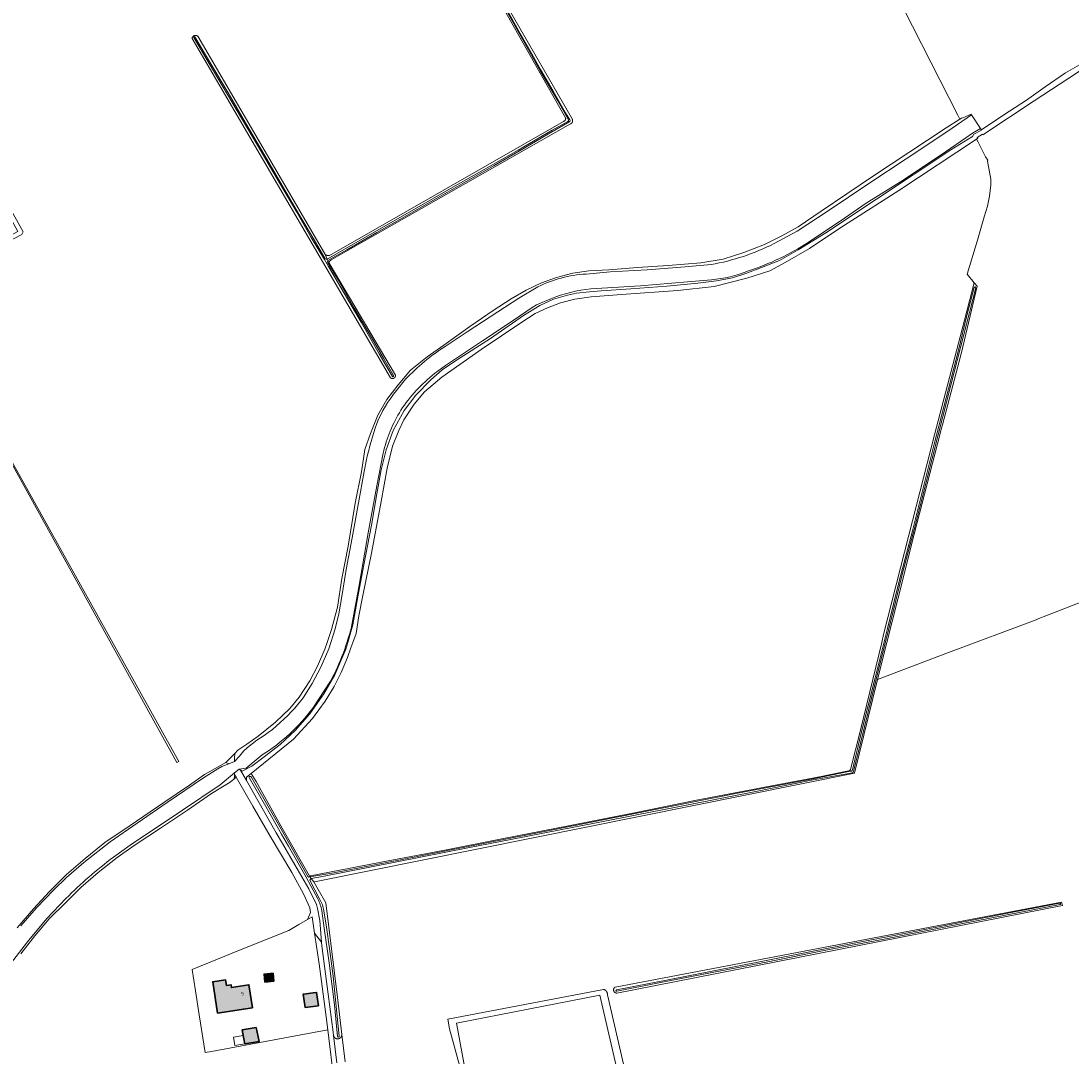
# Model space of a CAD drawing. Header units: metres. Extents: x 200031 to 204075, y 460125 to 464703.
# Tile 176 of 178: x 203077 to 203628, y 463783 to 464326. Entities that reach past the tile are written whole.
import ezdxf
from ezdxf.enums import TextEntityAlignment as Align

# ---------------------------------------------------------------- set-up
doc = ezdxf.new("R2010")
doc.units = ezdxf.units.M
doc.header["$LTSCALE"] = 2
for name, color, linetype, lineweight in [('B-WE-GR-BOS_LOOF-GV', 253, 'Continuous', 13), ('B-WE-GR-BOUWLAND-GV', 253, 'Continuous', 13), ('B-WE-GR-GRAS-GV', 253, 'Continuous', 13), ('B-WE-OG-BEBOUWING-GV', 253, 'Continuous', 35), ('B-WE-OG-BEBOUWING-T18', 253, 'Continuous', 18), ('B-WE-OG-BEBOUWING_OVERBOUWING-GV', 253, 'Continuous', 18), ('B-WE-OG-TERREIN_ERF-GV', 253, 'Continuous', 18), ('B-WE-OG-TERREIN_ONBEGROEID-GV', 253, 'Continuous', 18), ('B-WE-OG-WATER_GREPPEL-GV', 253, 'Continuous', 18), ('B-WE-OG-WATER_SLOOT-GV', 253, 'Continuous', 18), ('B-WE-VH-VERHARDING_BETON-A', 254, 'Continuous', 25), ('B-WE-VH-VERHARDING_BETONSTRAATSTEEN-GV', 253, 'Continuous', 18)]:
    doc.layers.add(name, color=color, linetype=linetype, lineweight=lineweight)
doc.styles.add('NLCS-ISO-M1000-T18', font='NLCS-ISO.ttf', dxfattribs={"height": 1.8})

msp = doc.modelspace()

# ---------------------------------------------------------------- hatches: boundary and pattern name
at = {"layer": 'B-WE-VH-VERHARDING_BETON-A'}
h = msp.add_hatch(color=256, dxfattribs=at)
h.dxf.hatch_style = 1
h.paths.add_polyline_path([(203180.55, 463805.491), (203186.274, 463806.372), (203194.132, 463807.704), (203198.865, 463808.432), (203197.019, 463820.433), (203187.822, 463819.019), (203187.602, 463820.452), (203185.157, 463820.076), (203184.701, 463823.04), (203178.009, 463822.011)])
h = msp.add_hatch(color=256, dxfattribs=at)
h.dxf.hatch_style = 1
h.paths.add_polyline_path([(203209.647, 463826.546), (203204.918, 463826.072), (203205.339, 463821.882), (203210.067, 463822.356)])
h = msp.add_hatch(color=256, dxfattribs=at)
h.dxf.hatch_style = 1
h.paths.add_polyline_path([(203230.668, 463816.232), (203225.77, 463815.587), (203225.502, 463815.552), (203226.424, 463808.552), (203233.414, 463809.473), (203232.492, 463816.472)])
h = msp.add_hatch(color=256, dxfattribs=at)
h.dxf.hatch_style = 1
h.paths.add_polyline_path([(203200.76, 463798.07), (203193.52, 463796.75), (203194.034, 463793.926), (203194.85, 463789.45), (203202.28, 463790.7)])

# ---------------------------------------------------------------- linework, layer by layer
at = {"layer": 'B-WE-GR-BOS_LOOF-GV', "flags": 128}
msp.add_lwpolyline([(203314.4, 463754.071), (203321.641, 463755.566), (203348.05, 463761.3), (203382.992, 463769.27), (203391.196, 463771.185), (203380.931, 463815.018), (203305.895, 463800.334)], close=True, dxfattribs=at)
at = {"layer": 'B-WE-GR-BOUWLAND-GV', "flags": 128}
for points in [[(203512.537, 463933.318), (203517.802, 463954.632), (203528.813, 464000), (203529.809, 464004.1), (203543.097, 464056.223), (203556.558, 464108.898), (203570.937, 464164.28), (203577.302, 464188.612), (203573.631, 464193.076), (203579.028, 464210.896), (203582.6, 464223.08), (203584.346, 464228.755), (203585.378, 464233.914), (203586.053, 464239.987), (203586.092, 464242.884), (203584.267, 464252.329), (203584.439, 464252.813), (203583.314, 464254.661), (203579.619, 464261.952), (203579.377, 464262.384), (203578.504, 464263.938), (203537.82, 464237.046), (203506.814, 464217.155), (203490.891, 464206.641), (203478.263, 464199.232), (203470.15, 464194.889), (203458.15, 464190.918), (203441.017, 464186.606), (203421.901, 464184.537), (203392.316, 464182.356), (203376.426, 464181.283), (203367.859, 464179.916), (203360.344, 464178.108), (203353.566, 464175.402), (203347.16, 464172.511), (203340.055, 464167.934), (203318.792, 464153.637), (203298.175, 464139.128), (203289.148, 464131.358), (203283.628, 464124.873), (203278.237, 464116.668), (203275.597, 464111.172), (203272.317, 464102.867), (203269.433, 464091.327), (203266.265, 464073.906), (203261.201, 464046.8), (203256.688, 464024.511), (203254.675, 464013.885), (203253.156, 464004.646), (203251.504, 464000), (203250.485, 463997.133), (203248.633, 463991.99), (203245.375, 463984.258), (203241.724, 463976.8), (203236.916, 463969.1), (203230.389, 463960.128), (203220.333, 463949.298), (203198.169, 463931.265), (203200.758, 463927.115), (203213.714, 463903.852), (203228.577, 463877.746)], [(203270.089, 463885.408), (203299.734, 463891.116), (203330.434, 463897.19), (203364.641, 463903.858), (203399.225, 463910.678), (203431.634, 463917.172), (203464.788, 463923.528), (203497.101, 463929.62), (203511.488, 463932.577)], [(203229.34, 463877.58), (203270.089, 463885.408)]]:
    msp.add_lwpolyline(points, dxfattribs=at)
at = {"layer": 'B-WE-GR-BOUWLAND-GV'}
for points in [[(203511.488, 463932.577, 0.1504596), (203512.537, 463933.318)], [(203228.577, 463877.746, 0.083628), (203229.34, 463877.58)]]:
    msp.add_lwpolyline(points, format="xyb", dxfattribs=at)
at = {"layer": 'B-WE-GR-GRAS-GV', "flags": 128}
for points in [[(203075.424, 463850.243), (203083.941, 463860.307), (203092.375, 463869.404), (203101.331, 463878.247), (203111.172, 463886.736), (203121.51, 463894.981), (203134.768, 463903.99), (203152.449, 463915.958), (203165.918, 463925.143), (203173.753, 463930.638), (203184.845, 463937.074), (203189.689, 463941.817), (203191.263, 463943.455), (203195.836, 463946.555), (203201.861, 463950.879), (203210.885, 463958.243), (203218.381, 463965.296), (203223.369, 463971.204), (203229.02, 463979.787), (203232.877, 463987.544), (203236.781, 463996.401), (203237.991, 464000), (203240.281, 464006.81), (203243.426, 464018.502), (203245.668, 464033.577), (203248.953, 464050.389), (203252.783, 464072.994), (203256.077, 464089.446), (203257.745, 464101.19), (203260.696, 464109.458), (203264.675, 464119.222), (203269.364, 464127.35), (203275.195, 464135.043), (203281.762, 464142.74), (203290.462, 464149.767), (203299.121, 464155.845), (203312.901, 464165.585), (203325.111, 464174.079), (203334.457, 464180.217), (203342.347, 464184.74), (203350.406, 464188.539), (203358.294, 464191.288), (203366.784, 464193.582), (203375.166, 464194.787), (203385.698, 464195.293), (203400.704, 464196.562), (203416.875, 464197.714), (203433.938, 464199.016), (203445.752, 464201.05), (203456.502, 464204.381), (203467.38, 464208.728), (203476.387, 464213.175), (203485, 464217.912), (203497.072, 464226.216), (203523.948, 464244.253), (203562.595, 464269.913), (203569.815, 464274.389), (203568.788, 464276.407), (203530.768, 464351.128)], [(203365.641, 464271.894), (203365.561, 464271.863), (203240.144, 464200.538), (203240.105, 464200.521), (203240.027, 464200.482), (203239.95, 464200.44), (203239.875, 464200.395), (203239.802, 464200.346), (203239.732, 464200.294), (203239.664, 464200.239), (203239.599, 464200.181), (203239.537, 464200.12), (203239.477, 464200.056), (203239.42, 464199.989), (203239.367, 464199.92), (203239.316, 464199.849), (203239.269, 464199.775), (203239.226, 464199.699), (203239.186, 464199.622), (203239.149, 464199.542), (203239.116, 464199.461), (203239.087, 464199.379), (203239.062, 464199.295), (203239.04, 464199.21), (203239.023, 464199.125), (203239.009, 464199.038), (203239, 464198.951), (203238.994, 464198.864), (203273.91, 464140.092), (203273.91, 464140.076), (203273.91, 464139.995), (203273.905, 464139.913), (203273.897, 464139.832), (203273.885, 464139.752), (203273.868, 464139.672), (203273.848, 464139.593), (203273.824, 464139.516), (203273.796, 464139.439), (203273.764, 464139.364), (203273.729, 464139.291), (203273.69, 464139.219), (203273.648, 464139.15), (203273.602, 464139.083), (203273.553, 464139.018), (203273.501, 464138.955), (203273.446, 464138.895), (203273.388, 464138.838), (203273.328, 464138.784), (203273.264, 464138.733), (203273.199, 464138.685), (203273.131, 464138.64), (203273.061, 464138.599), (203272.989, 464138.561), (203272.915, 464138.527), (203272.839, 464138.496), (203272.763, 464138.469), (203272.685, 464138.446), (203272.605, 464138.427), (203272.526, 464138.412), (203272.445, 464138.4), (203272.364, 464138.393), (203272.283, 464138.39), (203272.201, 464138.39), (203272.12, 464138.395), (203272.039, 464138.404), (203271.959, 464138.416), (203271.879, 464138.433), (203271.8, 464138.453), (203271.723, 464138.477), (203271.646, 464138.506), (203271.571, 464138.537), (203271.498, 464138.573), (203271.427, 464138.612), (203271.357, 464138.654), (203271.29, 464138.7), (203167.187, 464316.653), (203167.188, 464316.665), (203167.194, 464316.749), (203167.204, 464316.832), (203167.218, 464316.914), (203167.237, 464316.996), (203167.259, 464317.076), (203167.284, 464317.156), (203167.314, 464317.234), (203167.347, 464317.311), (203167.384, 464317.386), (203167.425, 464317.459), (203167.469, 464317.531), (203167.516, 464317.6), (203167.567, 464317.666), (203167.62, 464317.73), (203167.677, 464317.792), (203167.737, 464317.851), (203167.799, 464317.907), (203167.864, 464317.959), (203167.931, 464318.009), (203168.001, 464318.055), (203168.073, 464318.098), (203168.147, 464318.138), (203168.222, 464318.174), (203168.299, 464318.206), (203168.378, 464318.235), (203168.458, 464318.259), (203168.539, 464318.28), (203168.621, 464318.297), (203168.703, 464318.31), (203168.787, 464318.32), (203168.87, 464318.325), (203168.954, 464318.326), (203169.037, 464318.323), (203169.121, 464318.316), (203169.204, 464318.305), (203169.286, 464318.291), (203169.368, 464318.272), (203169.448, 464318.249), (203169.528, 464318.223), (203169.606, 464318.193), (203169.682, 464318.159), (203169.757, 464318.121), (203169.83, 464318.08), (203169.901, 464318.036), (203169.97, 464317.988), (203170.036, 464317.937), (203170.1, 464317.883), (203170.161, 464317.826), (203236.56, 464204.086), (203236.594, 464204.024), (203236.642, 464203.941), (203236.694, 464203.861), (203236.749, 464203.782), (203236.808, 464203.706), (203236.869, 464203.633), (203236.934, 464203.562), (203237.001, 464203.494), (203237.012, 464203.484), (203237.083, 464203.419), (203237.156, 464203.358), (203237.232, 464203.299), (203237.31, 464203.244), (203237.39, 464203.192), (203237.473, 464203.143), (203237.557, 464203.098), (203237.644, 464203.056), (203237.732, 464203.018), (203237.821, 464202.984), (203237.912, 464202.954), (203238.004, 464202.927), (203238.097, 464202.904), (203238.191, 464202.885), (203238.286, 464202.871), (203238.381, 464202.86), (203238.476, 464202.853), (203238.572, 464202.85), (203238.668, 464202.851), (203238.763, 464202.856), (203238.859, 464202.865), (203238.954, 464202.878), (203239.048, 464202.894), (203239.141, 464202.915), (203239.234, 464202.94), (203362.014, 464273.235), (203362.052, 464273.247), (203362.126, 464273.275), (203362.198, 464273.306), (203362.268, 464273.34), (203362.337, 464273.378), (203362.403, 464273.42), (203362.468, 464273.465), (203362.53, 464273.513), (203362.589, 464273.564), (203362.646, 464273.618), (203362.7, 464273.675), (203362.751, 464273.735), (203362.798, 464273.797), (203362.843, 464273.861), (203362.884, 464273.928), (203362.922, 464273.997), (203362.956, 464274.067), (203362.987, 464274.14), (203363.014, 464274.213), (203363.037, 464274.288), (203363.056, 464274.364), (203363.071, 464274.441), (203363.083, 464274.519), (203363.09, 464274.597), (203363.094, 464274.675), (203363.093, 464274.754), (203363.089, 464274.832), (203363.08, 464274.91), (203363.067, 464274.987), (203363.051, 464275.064), (203331.963, 464330.042)], [(203333.793, 464331.235), (203366.457, 464274.585), (203366.48, 464274.549), (203366.524, 464274.475), (203366.564, 464274.4), (203366.601, 464274.322), (203366.634, 464274.243), (203366.663, 464274.163), (203366.688, 464274.081), (203366.71, 464273.999), (203366.727, 464273.915), (203366.741, 464273.831), (203366.751, 464273.746), (203366.757, 464273.66), (203366.758, 464273.575), (203366.756, 464273.489), (203366.75, 464273.404), (203366.74, 464273.319), (203366.726, 464273.235), (203366.708, 464273.151), (203366.686, 464273.069), (203366.66, 464272.987), (203366.63, 464272.907), (203366.597, 464272.828), (203366.56, 464272.751), (203366.52, 464272.676), (203366.476, 464272.602), (203366.428, 464272.531), (203366.378, 464272.462), (203366.324, 464272.396), (203366.267, 464272.332), (203366.207, 464272.271), (203366.145, 464272.212), (203366.079, 464272.157), (203366.012, 464272.105), (203365.942, 464272.056), (203365.869, 464272.01), (203365.795, 464271.968), (203365.719, 464271.929), (203365.641, 464271.894)], [(203195.725, 463927.495), (203195.775, 463929.318), (203198.169, 463931.265), (203220.333, 463949.298), (203230.389, 463960.128), (203236.916, 463969.1), (203241.724, 463976.8), (203245.375, 463984.258), (203248.633, 463991.99), (203250.485, 463997.133), (203251.504, 464000), (203253.156, 464004.646), (203254.675, 464013.885), (203256.688, 464024.511), (203261.201, 464046.8), (203266.265, 464073.906), (203269.433, 464091.327), (203272.317, 464102.867), (203275.597, 464111.172), (203278.237, 464116.668), (203283.628, 464124.873), (203289.148, 464131.358), (203298.175, 464139.128), (203318.792, 464153.637), (203340.055, 464167.934), (203347.16, 464172.511), (203353.566, 464175.402), (203360.344, 464178.108), (203367.859, 464179.916), (203376.426, 464181.283), (203392.316, 464182.356), (203421.901, 464184.537), (203441.017, 464186.606), (203458.15, 464190.918), (203470.15, 464194.889), (203478.263, 464199.232), (203490.891, 464206.641), (203506.814, 464217.155), (203537.82, 464237.046), (203578.504, 464263.938), (203579.193, 464264.394), (203578.903, 464264.807), (203581.628, 464266.596), (203581.878, 464266.208), (203582.378, 464266.541), (203608.712, 464284.076), (203626.952, 464295.917), (203659.904, 464317.501)], [(203637.475, 464305.591), (203625.119, 464298.658), (203614.583, 464291.312), (203604.754, 464284.42), (203592.932, 464276.582), (203581.202, 464268.718), (203581.118, 464268.671), (203577.096, 464266.442), (203576.455, 464265.365), (203565.146, 464258.239), (203526.134, 464232.42), (203499.455, 464214.816), (203485.055, 464205.801), (203475.25, 464200.234), (203465.864, 464196.512), (203457.57, 464193.525), (203450.569, 464191.225), (203442.266, 464189.515), (203432.318, 464188.357), (203416.128, 464186.813), (203397.304, 464185.334), (203381.679, 464184.323), (203375.565, 464183.826), (203368.713, 464183.114), (203364.038, 464182.006), (203356.641, 464179.996), (203349.493, 464176.739), (203341.06, 464171.338), (203323.656, 464159.372), (203305.83, 464148.085), (203298.271, 464142.877), (203292.337, 464137.642), (203284.498, 464129.635), (203278.314, 464121.603), (203272.593, 464111.137), (203268.909, 464101.002), (203266.261, 464090.439), (203264.018, 464077.86), (203261.291, 464061.476), (203257.305, 464040.754), (203254.048, 464023.974), (203251.409, 464009.219), (203248.837, 464000), (203247.829, 463996.385), (203242.029, 463983.043), (203236.238, 463972.963), (203228.903, 463962.57), (203221.173, 463953.848), (203213.388, 463946.386), (203204.994, 463939.95), (203198.581, 463935.134), (203193.449, 463932.527), (203192.621, 463932.989), (203195.725, 463927.495)], [(203066.236, 464237.383), (203078.569, 464215.215), (203077.86, 464213.912), (203064.597, 464207.031)], [(203671.859, 464036.181), (203614.929, 464013.899), (203611.201, 464012.44), (203609.751, 464011.872), (203563.84, 463994.611), (203526.569, 463980.599), (203514.573, 463931.334), (203232.253, 463874.66), (203231.04, 463874.416), (203233.364, 463870.373), (203237.333, 463863.468), (203243.365, 463813.779), (203245.691, 463794.343), (203247.398, 463780.074)], [(203241.705, 463769.136), (203238.305, 463796.836), (203177.451, 463785.431), (203174.002, 463784.864), (203170.94, 463804.639), (203169.015, 463817.225), (203167.251, 463828.527), (203188.129, 463837.023), (203208.65, 463845.158), (203217.849, 463848.827), (203223.215, 463852.116), (203227.777, 463854.689), (203229.368, 463858.288), (203228.898, 463860.812), (203225.663, 463868.062), (203219.534, 463879.268), (203208.153, 463898.374), (203198.961, 463914.158), (203190.318, 463929.318), (203189.126, 463928.214), (203187.207, 463926.634), (203177.429, 463920.768), (203164.86, 463912.07), (203150.622, 463902.634), (203137.263, 463893.797), (203127.986, 463887.236), (203117.941, 463879.264), (203108.828, 463871.459), (203100.707, 463863.188), (203092.212, 463855.044), (203084.758, 463846.066), (203077.402, 463836.641)], [(203308.59, 463773.686), (203302.168, 463797.426), (203301.246, 463802.44), (203382.915, 463818.016), (203382.982, 463818.002), (203383.08, 463817.977), (203383.178, 463817.948), (203383.274, 463817.915), (203383.369, 463817.878), (203383.463, 463817.838), (203383.555, 463817.794), (203383.645, 463817.746), (203383.733, 463817.695), (203383.819, 463817.641), (203383.903, 463817.583), (203383.984, 463817.522), (203384.063, 463817.458), (203384.139, 463817.39), (203384.213, 463817.32), (203384.284, 463817.247), (203384.352, 463817.171), (203384.417, 463817.093), (203384.479, 463817.012), (203384.538, 463816.929), (203384.593, 463816.843), (203384.645, 463816.756), (203384.693, 463816.666), (203384.738, 463816.575), (203384.76, 463816.526), (203384.8, 463816.432), (203384.835, 463816.336), (203384.867, 463816.24), (203384.895, 463816.142), (203384.919, 463816.043), (203384.939, 463815.943), (203384.956, 463815.843), (203384.968, 463815.741), (203384.976, 463815.64), (203384.981, 463815.538), (203384.981, 463815.436), (203384.977, 463815.335), (203384.97, 463815.233), (203384.958, 463815.132), (203395.076, 463771.925)], [(203247.398, 463780.074), (203245.691, 463794.343), (203245.691, 463794.249), (203245.688, 463794.156), (203245.68, 463794.062), (203245.669, 463793.969), (203245.653, 463793.877), (203245.634, 463793.785), (203245.611, 463793.694), (203245.583, 463793.605), (203245.553, 463793.516), (203245.518, 463793.429), (203245.479, 463793.344), (203245.437, 463793.26), (203245.392, 463793.178), (203245.343, 463793.098), (203245.291, 463793.021), (203245.235, 463792.945), (203245.176, 463792.872), (203245.114, 463792.802), (203245.05, 463792.734), (203244.982, 463792.669), (203244.912, 463792.607), (203244.839, 463792.548), (203244.764, 463792.493), (203244.686, 463792.44), (203244.606, 463792.391), (203244.524, 463792.346), (203244.441, 463792.304), (203244.355, 463792.265), (203244.268, 463792.23), (203244.18, 463792.199), (203244.09, 463792.172), (203243.999, 463792.149), (203243.908, 463792.129), (203243.815, 463792.114), (203243.722, 463792.102), (203243.629, 463792.094), (203243.535, 463792.091), (203243.442, 463792.091), (203243.348, 463792.095), (203243.255, 463792.104), (203243.162, 463792.116), (203243.07, 463792.132), (203242.978, 463792.153), (203242.888, 463792.177), (203242.798, 463792.205), (203242.71, 463792.236), (203242.623, 463792.272), (203242.538, 463792.311), (203242.455, 463792.354), (203242.373, 463792.4), (203242.294, 463792.449), (203242.217, 463792.502), (203242.142, 463792.559), (203242.069, 463792.618), (203241.999, 463792.681), (203241.932, 463792.746), (203241.868, 463792.814), (203241.807, 463792.885), (203241.749, 463792.958), (203241.694, 463793.034), (203241.642, 463793.112), (203241.594, 463793.193), (203241.549, 463793.275), (203241.507, 463793.359), (203241.47, 463793.445), (203241.436, 463793.532), (203241.405, 463793.621), (203241.379, 463793.711), (203241.365, 463793.766), (203243.143, 463779.442)]]:
    msp.add_lwpolyline(points, dxfattribs=at)
for points in [[(203037.704, 464158.541), (203073.529, 464093.243), (203124.988, 464000.973), (203160.206, 463937.613), (203159.207, 463937.085), (203065.797, 464105.724), (203046.868, 464139.277), (203036.513, 464157.945)], [(203189.689, 463941.817), (203184.845, 463937.074), (203186.511, 463936.371), (203189.505, 463937.502), (203189.474, 463939.308)], [(203189.473, 463930.799), (203189.443, 463929.477), (203189.247, 463928.697), (203189.126, 463928.214), (203190.318, 463929.318)], [(203388.948, 463819.147), (203388.994, 463819.176), (203623.016, 463863.81), (203623.68, 463862.039), (203389.891, 463816.101), (203389.809, 463816.101), (203389.728, 463816.106), (203389.647, 463816.114), (203389.567, 463816.126), (203389.487, 463816.142), (203389.408, 463816.162), (203389.33, 463816.186), (203389.253, 463816.213), (203389.178, 463816.244), (203389.105, 463816.279), (203389.033, 463816.318), (203388.963, 463816.36), (203388.896, 463816.405), (203388.83, 463816.454), (203388.768, 463816.506), (203388.707, 463816.561), (203388.65, 463816.618), (203388.595, 463816.679), (203388.544, 463816.742), (203388.496, 463816.807), (203388.45, 463816.875), (203388.409, 463816.945), (203388.371, 463817.017), (203388.336, 463817.091), (203388.305, 463817.166), (203388.278, 463817.243), (203388.262, 463817.294), (203388.241, 463817.373), (203388.224, 463817.452), (203388.211, 463817.533), (203388.202, 463817.614), (203388.197, 463817.695), (203388.196, 463817.776), (203388.198, 463817.858), (203388.205, 463817.939), (203388.216, 463818.02), (203388.231, 463818.1), (203388.25, 463818.179), (203388.272, 463818.257), (203388.299, 463818.334), (203388.329, 463818.41), (203388.363, 463818.484), (203388.4, 463818.556), (203388.441, 463818.626), (203388.485, 463818.695), (203388.533, 463818.761), (203388.584, 463818.824), (203388.638, 463818.885), (203388.694, 463818.944), (203388.754, 463818.999), (203388.816, 463819.052), (203388.881, 463819.101)]]:
    msp.add_lwpolyline(points, close=True, dxfattribs=at)
at = {"layer": 'B-WE-OG-BEBOUWING-GV', "flags": 128}
for points in [[(203180.55, 463805.491), (203186.274, 463806.372), (203194.132, 463807.704), (203198.865, 463808.432), (203197.019, 463820.433), (203187.822, 463819.019), (203187.602, 463820.452), (203185.157, 463820.076), (203184.701, 463823.04), (203178.009, 463822.011)], [(203209.647, 463826.546), (203204.918, 463826.072), (203205.339, 463821.882), (203210.067, 463822.356)], [(203230.668, 463816.232), (203225.77, 463815.587), (203225.502, 463815.552), (203226.424, 463808.552), (203233.414, 463809.473), (203232.492, 463816.472)], [(203200.76, 463798.07), (203193.52, 463796.75), (203194.034, 463793.926), (203194.85, 463789.45), (203202.28, 463790.7)]]:
    msp.add_lwpolyline(points, close=True, dxfattribs=at)
at = {"layer": 'B-WE-OG-BEBOUWING_OVERBOUWING-GV', "flags": 128}
msp.add_lwpolyline([(203194.034, 463793.926), (203188.869, 463792.985), (203189.672, 463788.579), (203194.85, 463789.45)], close=True, dxfattribs=at)
at = {"layer": 'B-WE-OG-TERREIN_ERF-GV', "flags": 128}
for points in [[(203238.305, 463796.836), (203237.461, 463803.717), (203233.756, 463831.433), (203231.405, 463847.434), (203230.143, 463856.023), (203227.777, 463854.689), (203223.215, 463852.116), (203217.849, 463848.827), (203208.65, 463845.158), (203188.129, 463837.023), (203167.251, 463828.527), (203169.015, 463817.225), (203170.94, 463804.639), (203174.002, 463784.864), (203177.451, 463785.431)], [(203178.009, 463822.011), (203184.701, 463823.04), (203185.157, 463820.076), (203187.602, 463820.452), (203187.822, 463819.019), (203197.019, 463820.433), (203198.865, 463808.432), (203194.132, 463807.704), (203186.274, 463806.372), (203180.55, 463805.491)], [(203209.647, 463826.546), (203210.067, 463822.356), (203205.339, 463821.882), (203204.918, 463826.072)], [(203225.502, 463815.552), (203225.77, 463815.587), (203230.668, 463816.232), (203232.492, 463816.472), (203233.414, 463809.473), (203226.424, 463808.552)], [(203202.28, 463790.7), (203194.85, 463789.45), (203194.034, 463793.926), (203193.52, 463796.75), (203200.76, 463798.07)]]:
    msp.add_lwpolyline(points, close=True, dxfattribs=at)
at = {"layer": 'B-WE-OG-TERREIN_ONBEGROEID-GV', "flags": 128}
msp.add_lwpolyline([(203231.405, 463847.434), (203235.049, 463842.708), (203234.11, 463854.125), (203232.956, 463860.375), (203232.444, 463862.607), (203228.372, 463870.746), (203221.003, 463883.262), (203214.608, 463894.587), (203211.197, 463900.117), (203195.725, 463927.495), (203192.621, 463932.989), (203191.807, 463933.442), (203189.493, 463931.654), (203189.473, 463930.799), (203190.318, 463929.318), (203198.961, 463914.158), (203208.153, 463898.374), (203219.534, 463879.268), (203225.663, 463868.062), (203228.898, 463860.812), (203229.368, 463858.288), (203227.777, 463854.689), (203230.143, 463856.023)], close=True, dxfattribs=at)
at = {"layer": 'B-WE-OG-WATER_GREPPEL-GV', "flags": 128}
msp.add_lwpolyline([(203046.868, 464139.277), (203065.797, 464105.724), (203159.207, 463937.085), (203160.206, 463937.613), (203124.988, 464000.973), (203073.529, 464093.243), (203037.704, 464158.541), (203036.513, 464157.945)], close=True, dxfattribs=at)
at = {"layer": 'B-WE-OG-WATER_SLOOT-GV', "flags": 128}
for points in [[(203364.555, 464273.989), (203359.009, 464283.979), (203350.047, 464299.265), (203341.141, 464315.027), (203332.726, 464330.042), (203329.012, 464336.357)], [(203329.012, 464336.357), (203332.726, 464330.042), (203341.141, 464315.027), (203350.047, 464299.265), (203359.009, 464283.979), (203364.555, 464273.989)], [(203331.963, 464330.042), (203363.051, 464275.064), (203363.067, 464274.987), (203363.08, 464274.91), (203363.089, 464274.832), (203363.093, 464274.754), (203363.094, 464274.675), (203363.09, 464274.597), (203363.083, 464274.519), (203363.071, 464274.441), (203363.056, 464274.364), (203363.037, 464274.288), (203363.014, 464274.213), (203362.987, 464274.14), (203362.956, 464274.067), (203362.922, 464273.997), (203362.884, 464273.928), (203362.843, 464273.861), (203362.798, 464273.797), (203362.751, 464273.735), (203362.7, 464273.675), (203362.646, 464273.618), (203362.589, 464273.564), (203362.53, 464273.513), (203362.468, 464273.465), (203362.403, 464273.42), (203362.337, 464273.378), (203362.268, 464273.34), (203362.198, 464273.306), (203362.126, 464273.275), (203362.052, 464273.247), (203362.014, 464273.235), (203239.234, 464202.94), (203239.141, 464202.915), (203239.048, 464202.894), (203238.954, 464202.878), (203238.859, 464202.865), (203238.763, 464202.856), (203238.668, 464202.851), (203238.572, 464202.85), (203238.476, 464202.853), (203238.381, 464202.86), (203238.286, 464202.871), (203238.191, 464202.885), (203238.097, 464202.904), (203238.004, 464202.927), (203237.912, 464202.954), (203237.821, 464202.984), (203237.732, 464203.018), (203237.644, 464203.056), (203237.557, 464203.098), (203237.473, 464203.143), (203237.39, 464203.192), (203237.31, 464203.244), (203237.232, 464203.299), (203237.156, 464203.358), (203237.083, 464203.419), (203237.012, 464203.484), (203237.001, 464203.494)], [(203365.251, 464273.085), (203354.164, 464266.722), (203341.268, 464259.112), (203325.638, 464250.093), (203309.975, 464241.184), (203293.431, 464231.758), (203278.606, 464223.194), (203264.098, 464214.969), (203248.315, 464205.844), (203238.428, 464200.18), (203238.994, 464198.864), (203239, 464198.951), (203239.009, 464199.038), (203239.023, 464199.125), (203239.04, 464199.21), (203239.062, 464199.295), (203239.087, 464199.379), (203239.116, 464199.461), (203239.149, 464199.542), (203239.186, 464199.622), (203239.226, 464199.699), (203239.269, 464199.775), (203239.316, 464199.849), (203239.367, 464199.92), (203239.42, 464199.989), (203239.477, 464200.056), (203239.537, 464200.12), (203239.599, 464200.181), (203239.664, 464200.239), (203239.732, 464200.294), (203239.802, 464200.346), (203239.875, 464200.395), (203239.95, 464200.44), (203240.027, 464200.482), (203240.105, 464200.521), (203240.144, 464200.538), (203365.561, 464271.863), (203365.641, 464271.894), (203365.719, 464271.929), (203365.795, 464271.968), (203365.869, 464272.01), (203365.942, 464272.056), (203366.012, 464272.105), (203366.079, 464272.157), (203366.145, 464272.212), (203366.207, 464272.271), (203366.267, 464272.332), (203366.324, 464272.396), (203366.378, 464272.462), (203366.428, 464272.531), (203366.476, 464272.602), (203366.52, 464272.676), (203366.56, 464272.751), (203366.597, 464272.828), (203366.63, 464272.907), (203366.66, 464272.987), (203366.686, 464273.069), (203366.708, 464273.151), (203366.726, 464273.235), (203366.74, 464273.319), (203366.75, 464273.404), (203366.756, 464273.489), (203366.758, 464273.575), (203366.757, 464273.66), (203366.751, 464273.746), (203366.741, 464273.831), (203366.727, 464273.915), (203366.71, 464273.999), (203366.688, 464274.081), (203366.663, 464274.163), (203366.634, 464274.243), (203366.601, 464274.322), (203366.564, 464274.4), (203366.524, 464274.475), (203366.48, 464274.549), (203366.457, 464274.585), (203333.793, 464331.235)], [(203331.378, 464333.394), (203333.129, 464330.243), (203338.45, 464320.575), (203344.398, 464310.241), (203349.967, 464300.352), (203356.52, 464289.15), (203363.089, 464277.632), (203365.288, 464274.039)], [(203365.288, 464274.039), (203363.089, 464277.632), (203356.52, 464289.15), (203349.967, 464300.352), (203344.398, 464310.241), (203338.45, 464320.575), (203333.129, 464330.243), (203331.378, 464333.394)], [(203238.061, 464201.033), (203237.001, 464203.494), (203236.934, 464203.562), (203236.869, 464203.633), (203236.808, 464203.706), (203236.749, 464203.782), (203236.694, 464203.861), (203236.642, 464203.941), (203236.594, 464204.024), (203236.56, 464204.086), (203170.161, 464317.826), (203170.1, 464317.883), (203170.036, 464317.937), (203169.97, 464317.988), (203169.901, 464318.036), (203169.83, 464318.08), (203169.757, 464318.121), (203169.682, 464318.159), (203169.606, 464318.193), (203169.528, 464318.223), (203169.448, 464318.249), (203169.368, 464318.272), (203169.286, 464318.291), (203169.204, 464318.305), (203169.121, 464318.316), (203169.037, 464318.323), (203168.954, 464318.326), (203168.87, 464318.325), (203168.787, 464318.32), (203168.703, 464318.31), (203168.621, 464318.297), (203168.539, 464318.28), (203168.458, 464318.259), (203168.378, 464318.235), (203168.299, 464318.206), (203168.222, 464318.174), (203168.147, 464318.138), (203168.073, 464318.098), (203168.001, 464318.055), (203167.931, 464318.009), (203167.864, 464317.959), (203167.799, 464317.907), (203167.737, 464317.851), (203167.677, 464317.792), (203167.62, 464317.73), (203167.567, 464317.666), (203167.516, 464317.6), (203167.469, 464317.531), (203167.425, 464317.459), (203167.384, 464317.386), (203167.347, 464317.311), (203167.314, 464317.234), (203167.284, 464317.156), (203167.259, 464317.076), (203167.237, 464316.996), (203167.218, 464316.914), (203167.204, 464316.832), (203167.194, 464316.749), (203167.188, 464316.665), (203167.187, 464316.653), (203271.29, 464138.7), (203271.357, 464138.654), (203271.427, 464138.612), (203271.498, 464138.573), (203271.571, 464138.537), (203271.646, 464138.506), (203271.723, 464138.477), (203271.8, 464138.453), (203271.879, 464138.433), (203271.959, 464138.416), (203272.039, 464138.404), (203272.12, 464138.395), (203272.201, 464138.39), (203272.283, 464138.39), (203272.364, 464138.393), (203272.445, 464138.4), (203272.526, 464138.412), (203272.605, 464138.427), (203272.685, 464138.446), (203272.763, 464138.469), (203272.839, 464138.496), (203272.915, 464138.527), (203272.989, 464138.561), (203273.061, 464138.599), (203273.131, 464138.64), (203273.199, 464138.685), (203273.264, 464138.733), (203273.328, 464138.784), (203273.388, 464138.838), (203273.446, 464138.895), (203273.501, 464138.955), (203273.553, 464139.018), (203273.602, 464139.083), (203273.648, 464139.15), (203273.69, 464139.219), (203273.729, 464139.291), (203273.764, 464139.364), (203273.796, 464139.439), (203273.824, 464139.516), (203273.848, 464139.593), (203273.868, 464139.672), (203273.885, 464139.752), (203273.897, 464139.832), (203273.905, 464139.913), (203273.91, 464139.995), (203273.91, 464140.076), (203273.91, 464140.092), (203238.994, 464198.864), (203238.428, 464200.18)], [(203272.299, 464139.386), (203265.246, 464151.389), (203255.863, 464167.845), (203246.86, 464183.067), (203238.686, 464197.149), (203236.569, 464200.722), (203229.646, 464212.408), (203222.05, 464225.564), (203215.275, 464237.183), (203208.323, 464249.064), (203201.962, 464259.835), (203193.565, 464273.989), (203185.809, 464287.324), (203178.457, 464299.741), (203168.168, 464317.189)], [(203168.168, 464317.189), (203178.457, 464299.741), (203185.809, 464287.324), (203193.565, 464273.989), (203201.962, 464259.835), (203208.323, 464249.064), (203215.275, 464237.183), (203222.05, 464225.564), (203229.646, 464212.408), (203236.569, 464200.722), (203238.686, 464197.149), (203246.86, 464183.067), (203255.863, 464167.845), (203265.246, 464151.389), (203272.299, 464139.386)], [(203168.588, 464317.473), (203177.011, 464303.351), (203186.046, 464288.15), (203195.153, 464272.448), (203205.05, 464255.789), (203214.446, 464239.645), (203223.194, 464224.643), (203231.163, 464211.125), (203237.052, 464201.112)], [(203237.052, 464201.112), (203231.163, 464211.125), (203223.194, 464224.643), (203214.446, 464239.645), (203205.05, 464255.789), (203195.153, 464272.448), (203186.046, 464288.15), (203177.011, 464303.351), (203168.588, 464317.473)], [(203472.397, 464209.138), (203484.464, 464215.638), (203500.723, 464226.292), (203522.59, 464241.071), (203541.686, 464253.652), (203563.565, 464268.143), (203575.9, 464276.596), (203575.645, 464276.984), (203571.426, 464275.036), (203570.664, 464274.915), (203569.815, 464274.389), (203562.595, 464269.913), (203523.948, 464244.253), (203497.072, 464226.216), (203485, 464217.912), (203476.387, 464213.175), (203467.38, 464208.728), (203456.502, 464204.381), (203445.752, 464201.05), (203433.938, 464199.016), (203416.875, 464197.714), (203400.704, 464196.562), (203385.698, 464195.293), (203375.166, 464194.787), (203366.784, 464193.582), (203358.294, 464191.288), (203350.406, 464188.539), (203342.347, 464184.74), (203334.457, 464180.217), (203325.111, 464174.079), (203312.901, 464165.585), (203299.121, 464155.845), (203290.462, 464149.767), (203281.762, 464142.74), (203275.195, 464135.043), (203269.364, 464127.35), (203264.675, 464119.222), (203260.696, 464109.458), (203257.745, 464101.19), (203256.077, 464089.446), (203252.783, 464072.994), (203248.953, 464050.389), (203245.668, 464033.577), (203243.426, 464018.502), (203240.281, 464006.81), (203237.991, 464000), (203236.781, 463996.401), (203232.877, 463987.544), (203229.02, 463979.787), (203223.369, 463971.204), (203218.381, 463965.296), (203210.885, 463958.243), (203201.861, 463950.879), (203195.836, 463946.555), (203191.263, 463943.455), (203189.689, 463941.817), (203189.474, 463939.308), (203189.505, 463937.502), (203192.094, 463940.404), (203194.194, 463942.913), (203196.231, 463944.862), (203201.201, 463948.671), (203204.98, 463951.112)], [(203490.341, 464209.78), (203509.3, 464222.423), (203520.656, 464230.331), (203540.074, 464242.348), (203562.336, 464257.276), (203572.933, 464264.553), (203576.351, 464267.039), (203580.582, 464269.486), (203575.9, 464276.596), (203563.565, 464268.143), (203541.686, 464253.652), (203522.59, 464241.071), (203500.723, 464226.292), (203484.464, 464215.638), (203472.397, 464209.138)], [(203204.001, 463940.961), (203195.533, 463934.087), (203191.807, 463933.442), (203192.621, 463932.989), (203193.449, 463932.527), (203198.581, 463935.134), (203204.994, 463939.95), (203213.388, 463946.386), (203221.173, 463953.848), (203228.903, 463962.57), (203236.238, 463972.963), (203242.029, 463983.043), (203247.829, 463996.385), (203248.837, 464000), (203251.409, 464009.219), (203254.048, 464023.974), (203257.305, 464040.754), (203261.291, 464061.476), (203264.018, 464077.86), (203266.261, 464090.439), (203268.909, 464101.002), (203272.593, 464111.137), (203278.314, 464121.603), (203284.498, 464129.635), (203292.337, 464137.642), (203298.271, 464142.877), (203305.83, 464148.085), (203323.656, 464159.372), (203341.06, 464171.338), (203349.493, 464176.739), (203356.641, 464179.996), (203364.038, 464182.006), (203368.713, 464183.114), (203375.565, 464183.826), (203381.679, 464184.323), (203397.304, 464185.334), (203416.128, 464186.813), (203432.318, 464188.357), (203442.266, 464189.515), (203450.569, 464191.225), (203457.57, 464193.525), (203465.864, 464196.512), (203475.25, 464200.234), (203485.055, 464205.801), (203499.455, 464214.816), (203526.134, 464232.42), (203565.146, 464258.239), (203576.455, 464265.365), (203577.096, 464266.442), (203581.118, 464268.671), (203580.582, 464269.486), (203576.351, 464267.039), (203572.933, 464264.553), (203562.336, 464257.276), (203540.074, 464242.348), (203520.656, 464230.331), (203509.3, 464222.423), (203490.341, 464209.78)], [(203237.001, 464203.494), (203238.061, 464201.033), (203249.636, 464207.598), (203267.48, 464217.88), (203285, 464227.858), (203302.782, 464238.023), (203320.292, 464247.938), (203338.19, 464258.093), (203356.006, 464268.671), (203364.286, 464273.136)], [(203364.286, 464273.136), (203356.006, 464268.671), (203338.19, 464258.093), (203320.292, 464247.938), (203302.782, 464238.023), (203285, 464227.858), (203267.48, 464217.88), (203249.636, 464207.598), (203238.061, 464201.033)], [(203238.061, 464201.033), (203238.428, 464200.18), (203248.315, 464205.844), (203264.098, 464214.969), (203278.606, 464223.194), (203293.431, 464231.758), (203309.975, 464241.184), (203325.638, 464250.093), (203341.268, 464259.112), (203354.164, 464266.722), (203365.251, 464273.085)], [(203043.435, 464196.14), (203047.598, 464198.098), (203064.597, 464207.031), (203077.86, 464213.912), (203078.569, 464215.215), (203066.236, 464237.383), (203060.957, 464247.649), (203053.898, 464258.978), (203053.814, 464258.911), (203054.46, 464256.694), (203054.428, 464255.41), (203064.245, 464236.318), (203075.87, 464215.423), (203063.552, 464209.032), (203046.592, 464200.12), (203042.556, 464198.221), (203029.318, 464191.362), (203023.255, 464188.221), (203021.51, 464187.317)], [(203238.428, 464200.18), (203238.061, 464201.033)], [(203238.392, 464199.058), (203243.787, 464190.139), (203252.099, 464175.262), (203261.77, 464158.99), (203267.485, 464149.081), (203272.813, 464139.908)], [(203272.813, 464139.908), (203267.485, 464149.081), (203261.77, 464158.99), (203252.099, 464175.262), (203243.787, 464190.139), (203238.392, 464199.058)], [(203373.753, 464193.175), (203386.401, 464194.396), (203405.903, 464195.312), (203425.683, 464196.993), (203439.364, 464198.117)], [(203439.364, 464198.117), (203425.683, 464196.993), (203405.903, 464195.312), (203386.401, 464194.396), (203373.753, 464193.175)], [(203513.587, 463931.657), (203492.91, 463927.856), (203461.997, 463921.663), (203429.038, 463915.125), (203399.61, 463909.406), (203382.761, 463906.147), (203360.264, 463901.776), (203334.417, 463896.68), (203311.773, 463892.249), (203286.938, 463887.345), (203261.185, 463882.319), (203235.581, 463877.209), (203229.63, 463876.202), (203231.04, 463874.416), (203232.253, 463874.66), (203514.573, 463931.334), (203526.569, 463980.599), (203531.481, 464000), (203537.209, 464022.621), (203545.856, 464056.767), (203559.45, 464109.482), (203560.067, 464111.846), (203560.658, 464114.11), (203570.576, 464152.097), (203578.934, 464186.767), (203577.302, 464188.612), (203570.937, 464164.28), (203556.558, 464108.898), (203543.097, 464056.223), (203529.809, 464004.1), (203528.813, 464000), (203517.802, 463954.632), (203512.537, 463933.318)], [(203299.899, 464155.217), (203311.413, 464162.899), (203327.556, 464173.305), (203338.455, 464180.467), (203348.52, 464186.511)], [(203348.52, 464186.511), (203338.455, 464180.467), (203327.556, 464173.305), (203311.413, 464162.899), (203299.899, 464155.217)], [(203439.5, 464190.117), (203427.059, 464189.122), (203402.282, 464186.984), (203376.344, 464185.456)], [(203376.344, 464185.456), (203402.282, 464186.984), (203427.059, 464189.122), (203439.5, 464190.117)], [(203513.464, 463933.149), (203517.953, 463951.666), (203525.21, 463980.735), (203531.809, 464007.344), (203538.203, 464032.834), (203544.943, 464058.546), (203550.348, 464080.176), (203556.402, 464103.883), (203561.422, 464123.452), (203568.854, 464152.613), (203573.63, 464172.175), (203577.361, 464186.153)], [(203577.361, 464186.153), (203573.63, 464172.175), (203568.854, 464152.613), (203561.422, 464123.452), (203556.402, 464103.883), (203550.348, 464080.176), (203544.943, 464058.546), (203538.203, 464032.834), (203531.809, 464007.344), (203525.21, 463980.735), (203517.953, 463951.666), (203513.464, 463933.149)], [(203578.121, 464185.927), (203571.68, 464160.734), (203565.017, 464134.878), (203558.35, 464108.847), (203552.164, 464084.062), (203545.83, 464059.157), (203539.773, 464036.262), (203534.412, 464014.746), (203528.309, 463990.74), (203523.498, 463970.798), (203517.919, 463947.797), (203514.037, 463932.25)], [(203514.037, 463932.25), (203517.919, 463947.797), (203523.498, 463970.798), (203528.309, 463990.74), (203534.412, 464014.746), (203539.773, 464036.262), (203545.83, 464059.157), (203552.164, 464084.062), (203558.35, 464108.847), (203565.017, 464134.878), (203571.68, 464160.734), (203578.121, 464185.927)], [(203355.309, 464180.236), (203347.745, 464176.936), (203345.465, 464175.59), (203335.488, 464168.868), (203319.475, 464158.06), (203300.046, 464145.195), (203294.325, 464141.007)], [(203294.325, 464141.007), (203300.046, 464145.195), (203319.475, 464158.06), (203335.488, 464168.868), (203345.465, 464175.59), (203347.745, 464176.936), (203355.309, 464180.236)], [(203274.417, 464132.094), (203279.176, 464137.998)], [(203279.176, 464137.998), (203274.417, 464132.094)], [(203267.328, 464099.183), (203264.039, 464082.058), (203259.6, 464057.468), (203254.759, 464029.987), (203251.164, 464010.053)], [(203251.164, 464010.053), (203254.759, 464029.987), (203259.6, 464057.468), (203264.039, 464082.058), (203267.328, 464099.183)], [(203221.046, 463965.517), (203225.428, 463970.978), (203230.198, 463978.398), (203234.645, 463986.994), (203238.837, 463996.647), (203242.171, 464007.175), (203244.131, 464015.035), (203245.5, 464023.091), (203248.029, 464038.18), (203251.202, 464054.849), (203254.467, 464073.115), (203257.402, 464089.7), (203258.688, 464095.957)], [(203258.688, 464095.957), (203257.402, 464089.7), (203254.467, 464073.115), (203251.202, 464054.849), (203248.029, 464038.18), (203245.5, 464023.091), (203244.131, 464015.035), (203242.171, 464007.175), (203238.837, 463996.647), (203234.645, 463986.994), (203230.198, 463978.398), (203225.428, 463970.978), (203221.046, 463965.517)], [(203239.748, 463979.698), (203230.547, 463965.533)], [(203230.547, 463965.533), (203239.748, 463979.698)], [(203204.98, 463951.112), (203201.201, 463948.671), (203196.231, 463944.862), (203194.194, 463942.913), (203192.094, 463940.404), (203189.505, 463937.502), (203186.511, 463936.371), (203182.826, 463934.992), (203180.657, 463933.699), (203173.209, 463928.937), (203154.132, 463915.97), (203138.426, 463905.143), (203124.188, 463895.461), (203110.505, 463884.59), (203101.336, 463876.68), (203094.507, 463870.035), (203085.617, 463860.867), (203077.453, 463851.315)], [(203125.93, 463887.367), (203134.678, 463893.736), (203162.102, 463911.993), (203181.923, 463925.339), (203189.493, 463931.654), (203191.807, 463933.442), (203195.533, 463934.087), (203204.001, 463940.961)], [(203077.453, 463851.315), (203085.617, 463860.867), (203094.507, 463870.035), (203101.336, 463876.68), (203110.505, 463884.59), (203124.188, 463895.461), (203138.426, 463905.143), (203154.132, 463915.97), (203173.209, 463928.937), (203180.657, 463933.699), (203182.826, 463934.992), (203186.511, 463936.371), (203184.845, 463937.074), (203173.753, 463930.638), (203165.918, 463925.143), (203152.449, 463915.958), (203134.768, 463903.99), (203121.51, 463894.981), (203111.172, 463886.736), (203101.331, 463878.247), (203092.375, 463869.404), (203083.941, 463860.307), (203075.424, 463850.243)], [(203511.488, 463932.577), (203497.101, 463929.62), (203464.788, 463923.528), (203431.634, 463917.172), (203399.225, 463910.678), (203364.641, 463903.858), (203330.434, 463897.19), (203299.734, 463891.116), (203270.089, 463885.408), (203229.34, 463877.58)], [(203077.402, 463836.641), (203084.758, 463846.066), (203092.212, 463855.044), (203100.707, 463863.188), (203108.828, 463871.459), (203117.941, 463879.264), (203127.986, 463887.236), (203137.263, 463893.797), (203150.622, 463902.634), (203164.86, 463912.07), (203177.429, 463920.768), (203187.207, 463926.634), (203189.126, 463928.214), (203189.247, 463928.697), (203189.443, 463929.477), (203189.473, 463930.799), (203189.493, 463931.654), (203181.923, 463925.339), (203162.102, 463911.993), (203134.678, 463893.736), (203125.93, 463887.367)], [(203229.009, 463876.988), (203228.577, 463877.746), (203213.714, 463903.852), (203200.758, 463927.115), (203198.169, 463931.265), (203195.775, 463929.318), (203195.725, 463927.495), (203211.197, 463900.117), (203214.608, 463894.587), (203221.003, 463883.262), (203228.372, 463870.746), (203232.444, 463862.607), (203232.956, 463860.375), (203234.11, 463854.125), (203235.049, 463842.708), (203235.197, 463840.912), (203238.529, 463815.539), (203241.14, 463795.575), (203241.365, 463793.766), (203241.379, 463793.711), (203241.405, 463793.621), (203241.436, 463793.532), (203241.47, 463793.445), (203241.507, 463793.359), (203241.549, 463793.275), (203241.594, 463793.193), (203241.642, 463793.112), (203241.694, 463793.034), (203241.749, 463792.958), (203241.807, 463792.885), (203241.868, 463792.814), (203241.932, 463792.746), (203241.999, 463792.681), (203242.069, 463792.618), (203242.142, 463792.559), (203242.217, 463792.502), (203242.294, 463792.449), (203242.373, 463792.4), (203242.455, 463792.354), (203242.538, 463792.311), (203242.623, 463792.272), (203242.71, 463792.236), (203242.798, 463792.205), (203242.888, 463792.177), (203242.978, 463792.153), (203243.07, 463792.132), (203243.162, 463792.116), (203243.255, 463792.104), (203243.348, 463792.095), (203243.442, 463792.091), (203243.535, 463792.091), (203243.629, 463792.094), (203243.722, 463792.102), (203243.815, 463792.114), (203243.908, 463792.129), (203243.999, 463792.149), (203244.09, 463792.172), (203244.18, 463792.199), (203244.268, 463792.23), (203244.355, 463792.265), (203244.441, 463792.304), (203244.524, 463792.346), (203244.606, 463792.391), (203244.686, 463792.44), (203244.764, 463792.493), (203244.839, 463792.548), (203244.912, 463792.607), (203244.982, 463792.669), (203245.05, 463792.734), (203245.114, 463792.802), (203245.176, 463792.872), (203245.235, 463792.945), (203245.291, 463793.021), (203245.343, 463793.098), (203245.392, 463793.178), (203245.437, 463793.26), (203245.479, 463793.344), (203245.518, 463793.429), (203245.553, 463793.516), (203245.583, 463793.605), (203245.611, 463793.694), (203245.634, 463793.785), (203245.653, 463793.877), (203245.669, 463793.969), (203245.68, 463794.062), (203245.688, 463794.156), (203245.691, 463794.249), (203245.691, 463794.343), (203243.365, 463813.779), (203237.333, 463863.468), (203233.364, 463870.373), (203231.04, 463874.416), (203229.63, 463876.202)], [(203233.084, 463865.505), (203227.062, 463876.85), (203217.78, 463893.17), (203214.051, 463899.473), (203205.235, 463915.104), (203197.296, 463928.865)], [(203197.296, 463928.865), (203205.235, 463915.104), (203214.051, 463899.473), (203217.78, 463893.17), (203227.062, 463876.85), (203233.084, 463865.505)], [(203198.141, 463929.538), (203205.476, 463916.739), (203211.723, 463905.645), (203218.891, 463893.168), (203227.841, 463877.216)], [(203227.841, 463877.216), (203218.891, 463893.168), (203211.723, 463905.645), (203205.476, 463916.739), (203198.141, 463929.538)], [(203228.577, 463877.746), (203229.009, 463876.988), (203241.45, 463879.109), (203276.549, 463885.916), (203354.666, 463901.266), (203452.317, 463920.83), (203492.806, 463928.491), (203512.314, 463932.415), (203512.916, 463932.481)], [(203512.314, 463932.415), (203492.806, 463928.491), (203452.317, 463920.83), (203354.666, 463901.266), (203276.549, 463885.916), (203241.45, 463879.109), (203229.009, 463876.988), (203229.63, 463876.202), (203235.581, 463877.209), (203261.185, 463882.319), (203286.938, 463887.345), (203311.773, 463892.249), (203334.417, 463896.68), (203360.264, 463901.776), (203382.761, 463906.147), (203399.61, 463909.406), (203429.038, 463915.125), (203461.997, 463921.663), (203492.91, 463927.856), (203513.587, 463931.657)], [(203512.916, 463932.481), (203512.314, 463932.415)], [(203229.003, 463875.332), (203234.202, 463865.192)], [(203234.202, 463865.192), (203229.003, 463875.332)], [(203229.63, 463876.202), (203229.009, 463876.988)], [(203101.033, 463865.703), (203090.952, 463855.167), (203081.608, 463843.92), (203070.077, 463828.923), (203066.804, 463823.747), (203059.729, 463812.555), (203053.939, 463802.016), (203049.187, 463791.432), (203043.17, 463778.472), (203035.123, 463758.093), (203028.276, 463739.753)], [(203028.276, 463739.753), (203035.123, 463758.093), (203043.17, 463778.472), (203049.187, 463791.432), (203053.939, 463802.016), (203059.729, 463812.555), (203066.804, 463823.747), (203070.077, 463828.923), (203081.608, 463843.92), (203090.952, 463855.167), (203101.033, 463865.703)], [(203622.183, 463863.189), (203596.641, 463858.34), (203568.188, 463852.737), (203544.512, 463848.076), (203518.894, 463843.173), (203492.794, 463837.993), (203466.536, 463832.793), (203440.795, 463827.759), (203416.836, 463823.048), (203389.731, 463817.788)], [(203622.462, 463862.518), (203594.686, 463857.165), (203560.774, 463850.416), (203531.06, 463844.514), (203499.496, 463838.556), (203469.14, 463832.469), (203439.831, 463826.838), (203411.996, 463821.437), (203389.896, 463817.073)], [(203389.896, 463817.073), (203411.996, 463821.437), (203439.831, 463826.838), (203469.14, 463832.469), (203499.496, 463838.556), (203531.06, 463844.514), (203560.774, 463850.416), (203594.686, 463857.165), (203622.462, 463862.518)], [(203416.836, 463823.048), (203440.795, 463827.759), (203466.536, 463832.793), (203492.794, 463837.993), (203518.894, 463843.173), (203544.512, 463848.076), (203568.188, 463852.737), (203596.641, 463858.34), (203622.183, 463863.189)], [(203243.414, 463793.246), (203241.811, 463809.886), (203239.03, 463831.888), (203236.521, 463850.149), (203235.217, 463859.189)], [(203235.217, 463859.189), (203236.521, 463850.149), (203239.03, 463831.888), (203241.811, 463809.886), (203243.414, 463793.246)], [(203236.305, 463859.272), (203237.595, 463850.649), (203239.245, 463839.391), (203241.194, 463825.001), (203242.979, 463807.353), (203244.4, 463793.539)], [(203244.4, 463793.539), (203242.979, 463807.353), (203241.194, 463825.001), (203239.245, 463839.391), (203237.595, 463850.649), (203236.305, 463859.272)], [(203389.731, 463817.788), (203416.836, 463823.048)], [(203395.076, 463771.925), (203384.958, 463815.132), (203384.97, 463815.233), (203384.977, 463815.335), (203384.981, 463815.436), (203384.981, 463815.538), (203384.976, 463815.64), (203384.968, 463815.741), (203384.956, 463815.843), (203384.939, 463815.943), (203384.919, 463816.043), (203384.895, 463816.142), (203384.867, 463816.24), (203384.835, 463816.336), (203384.8, 463816.432), (203384.76, 463816.526), (203384.738, 463816.575), (203384.693, 463816.666), (203384.645, 463816.756), (203384.593, 463816.843), (203384.538, 463816.929), (203384.479, 463817.012), (203384.417, 463817.093), (203384.352, 463817.171), (203384.284, 463817.247), (203384.213, 463817.32), (203384.139, 463817.39), (203384.063, 463817.458), (203383.984, 463817.522), (203383.903, 463817.583), (203383.819, 463817.641), (203383.733, 463817.695), (203383.645, 463817.746), (203383.555, 463817.794), (203383.463, 463817.838), (203383.369, 463817.878), (203383.274, 463817.915), (203383.178, 463817.948), (203383.08, 463817.977), (203382.982, 463818.002), (203382.915, 463818.016), (203301.246, 463802.44), (203302.168, 463797.426), (203308.59, 463773.686)], [(203312.034, 463753.567), (203314.4, 463754.071), (203305.895, 463800.334), (203380.931, 463815.018), (203391.196, 463771.185), (203391.729, 463768.906), (203392.236, 463769.003)]]:
    msp.add_lwpolyline(points, dxfattribs=at)
at = {"layer": 'B-WE-OG-WATER_SLOOT-GV'}
for points in [[(203168.168, 464317.189, -1.0864118), (203168.588, 464317.473)], [(203168.588, 464317.473, 1.0864118), (203168.168, 464317.189)], [(203364.286, 464273.136, 0.3386573), (203364.555, 464273.989)], [(203364.555, 464273.989, -0.3386573), (203364.286, 464273.136)], [(203365.288, 464274.039, -0.3156951), (203365.251, 464273.085)], [(203365.251, 464273.085, 0.3156951), (203365.288, 464274.039)], [(203439.364, 464198.117, 0.0722848), (203472.397, 464209.138)], [(203472.397, 464209.138, -0.0722848), (203439.364, 464198.117)], [(203490.341, 464209.78, -0.0652742), (203458.958, 464194.827)], [(203458.958, 464194.827, 0.0652742), (203490.341, 464209.78)], [(203237.052, 464201.112, 0.1374627), (203238.061, 464201.033)], [(203238.061, 464201.033, -0.1374627), (203237.052, 464201.112)], [(203238.428, 464200.18, 0.3260468), (203238.392, 464199.058)], [(203238.392, 464199.058, -0.3260468), (203238.428, 464200.18)], [(203348.52, 464186.511, -0.0967242), (203373.753, 464193.175)], [(203373.753, 464193.175, 0.0967242), (203348.52, 464186.511)], [(203458.958, 464194.827, -0.0721101), (203439.5, 464190.117)], [(203439.5, 464190.117, 0.0721101), (203458.958, 464194.827)], [(203577.361, 464186.153, -0.9234141), (203578.121, 464185.927)], [(203578.121, 464185.927, 0.9234141), (203577.361, 464186.153)], [(203376.344, 464185.456, 0.0662379), (203355.309, 464180.236)], [(203355.309, 464180.236, -0.0662379), (203376.344, 464185.456)], [(203279.176, 464137.998, -0.0601949), (203299.899, 464155.217)], [(203299.899, 464155.217, 0.0601949), (203279.176, 464137.998)], [(203272.813, 464139.908, -0.8108658), (203272.299, 464139.386)], [(203272.299, 464139.386, 0.8108658), (203272.813, 464139.908)], [(203294.325, 464141.007, 0.0762719), (203276.678, 464121.775)], [(203276.678, 464121.775, -0.0762719), (203294.325, 464141.007)], [(203264.01, 464114.71, -0.0751055), (203274.417, 464132.094)], [(203274.417, 464132.094, 0.0751055), (203264.01, 464114.71)], [(203276.678, 464121.775, 0.0797479), (203267.328, 464099.183)], [(203267.328, 464099.183, -0.0797479), (203276.678, 464121.775)], [(203258.688, 464095.957, -0.0304832), (203264.01, 464114.71)], [(203264.01, 464114.71, 0.0304832), (203258.688, 464095.957)], [(203251.164, 464010.053, -0.0689998), (203239.748, 463979.698)], [(203239.748, 463979.698, 0.0689998), (203251.164, 464010.053)], [(203230.547, 463965.533, -0.0908431), (203204.001, 463940.961)], [(203204.001, 463940.961, 0.0908431), (203230.547, 463965.533)], [(203204.98, 463951.112, 0.0514288), (203221.046, 463965.517)], [(203221.046, 463965.517, -0.0514288), (203204.98, 463951.112)], [(203512.537, 463933.318, -0.1504596), (203511.488, 463932.577)], [(203512.916, 463932.481, 0.2635164), (203513.464, 463933.149)], [(203513.464, 463933.149, -0.2635164), (203512.916, 463932.481)], [(203197.296, 463928.865, -1.0349887), (203198.141, 463929.538)], [(203198.141, 463929.538, 1.0349887), (203197.296, 463928.865)], [(203514.037, 463932.25, -0.3613686), (203513.587, 463931.657)], [(203513.587, 463931.657, 0.3613686), (203514.037, 463932.25)], [(203125.93, 463887.367, 0.0345617), (203101.033, 463865.703)], [(203101.033, 463865.703, -0.0345617), (203125.93, 463887.367)], [(203229.34, 463877.58, -0.083628), (203228.577, 463877.746)], [(203227.841, 463877.216, 0.2580878), (203229.009, 463876.988)], [(203229.009, 463876.988, -0.2580878), (203227.841, 463877.216)], [(203229.63, 463876.202, 0.263323), (203229.003, 463875.332)], [(203229.003, 463875.332, -0.263323), (203229.63, 463876.202)], [(203235.217, 463859.189, 0.0912217), (203233.084, 463865.505)], [(203233.084, 463865.505, -0.0912217), (203235.217, 463859.189)], [(203234.202, 463865.192, -0.0912688), (203236.305, 463859.272)], [(203236.305, 463859.272, 0.0912688), (203234.202, 463865.192)], [(203622.183, 463863.189, -0.9968591), (203622.462, 463862.518)], [(203622.462, 463862.518, 0.9968591), (203622.183, 463863.189)], [(203389.896, 463817.073, -0.9358532), (203389.731, 463817.788)], [(203389.731, 463817.788, 0.9358532), (203389.896, 463817.073)], [(203244.4, 463793.539, -0.977183), (203243.414, 463793.246)], [(203243.414, 463793.246, 0.977183), (203244.4, 463793.539)]]:
    msp.add_lwpolyline(points, format="xyb", dxfattribs=at)
at = {"layer": 'B-WE-OG-WATER_SLOOT-GV', "flags": 128}
msp.add_lwpolyline([(203389.105, 463816.279), (203389.178, 463816.244), (203389.253, 463816.213), (203389.33, 463816.186), (203389.408, 463816.162), (203389.487, 463816.142), (203389.567, 463816.126), (203389.647, 463816.114), (203389.728, 463816.106), (203389.809, 463816.101), (203389.891, 463816.101), (203623.68, 463862.039), (203623.016, 463863.81), (203388.994, 463819.176), (203388.948, 463819.147), (203388.881, 463819.101), (203388.816, 463819.052), (203388.754, 463818.999), (203388.694, 463818.944), (203388.638, 463818.885), (203388.584, 463818.824), (203388.533, 463818.761), (203388.485, 463818.695), (203388.441, 463818.626), (203388.4, 463818.556), (203388.363, 463818.484), (203388.329, 463818.41), (203388.299, 463818.334), (203388.272, 463818.257), (203388.25, 463818.179), (203388.231, 463818.1), (203388.216, 463818.02), (203388.205, 463817.939), (203388.198, 463817.858), (203388.196, 463817.776), (203388.197, 463817.695), (203388.202, 463817.614), (203388.211, 463817.533), (203388.224, 463817.452), (203388.241, 463817.373), (203388.262, 463817.294), (203388.278, 463817.243), (203388.305, 463817.166), (203388.336, 463817.091), (203388.371, 463817.017), (203388.409, 463816.945), (203388.45, 463816.875), (203388.496, 463816.807), (203388.544, 463816.742), (203388.595, 463816.679), (203388.65, 463816.618), (203388.707, 463816.561), (203388.768, 463816.506), (203388.83, 463816.454), (203388.896, 463816.405), (203388.963, 463816.36), (203389.033, 463816.318)], close=True, dxfattribs=at)
at = {"layer": 'B-WE-VH-VERHARDING_BETONSTRAATSTEEN-GV', "flags": 128}
msp.add_lwpolyline([(203243.143, 463779.442), (203241.365, 463793.766), (203241.14, 463795.575), (203238.529, 463815.539), (203235.197, 463840.912), (203235.049, 463842.708), (203231.405, 463847.434), (203233.756, 463831.433), (203237.461, 463803.717), (203238.305, 463796.836), (203241.705, 463769.136)], dxfattribs=at)

# ---------------------------------------------------------------- texts
at = {"layer": 'B-WE-OG-BEBOUWING-T18', "style": 'NLCS-ISO-M1000-T18'}
msp.add_text('5', height=1.8, rotation=8.7, dxfattribs=at).set_placement((203193.694, 463815.74), align=Align.MIDDLE)

doc.saveas('drawing.dxf')
